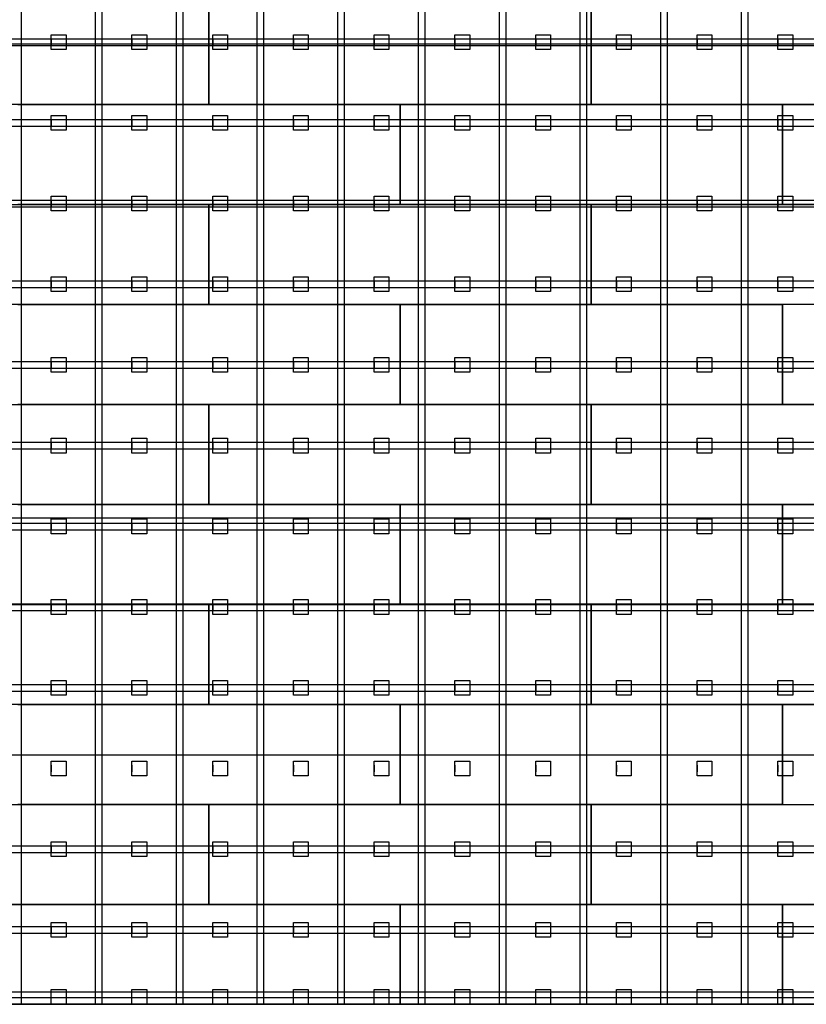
# Model space of a CAD drawing. Header units: millimetres. Extents: x -209 to 59634, y -321 to 28971.
# Tile 5 of 12: x 33323 to 38632, y 3691 to 10340. Entities that reach past the tile are written whole.
import ezdxf

# ---------------------------------------------------------------- set-up
doc = ezdxf.new("R2010")
doc.units = ezdxf.units.MM
for name, color, linetype in [('Schwingboden', 1, 'Continuous'), ('Tanzteppich', 3, 'Continuous'), ('Unterkonstrucktion', 6, 'Continuous'), ('Unterlegblättchen', 7, 'Continuous')]:
    doc.layers.add(name, color=color, linetype=linetype)

msp = doc.modelspace()

# ---------------------------------------------------------------- linework, layer by layer
at = {"layer": 'Schwingboden'}
for p, q in [((34600.1, 10441.4), (34600.1, 9766.4)), ((34600.1, 9766.4), (34600.1, 10441.4)), ((37180.1, 10441.4), (37180.1, 9766.4)), ((37180.1, 9766.4), (37180.1, 10441.4)), ((34600.1, 9766.4), (32020.1, 9766.4)), ((33310.1, 9766.4), (35890.1, 9766.4)), ((37180.1, 9766.4), (34600.1, 9766.4)), ((35890.1, 9766.4), (35890.1, 9091.4)), ((35890.1, 9766.4), (38470.1, 9766.4)), ((35890.1, 9091.4), (35890.1, 9766.4)), ((39760.1, 9766.4), (37180.1, 9766.4)), ((38470.1, 9766.4), (38470.1, 9091.4)), ((38470.1, 9766.4), (41050.1, 9766.4)), ((38470.1, 9091.4), (38470.1, 9766.4)), ((32020.1, 9091.4), (34600.1, 9091.4)), ((35890.1, 9091.4), (33310.1, 9091.4)), ((34600.1, 9091.4), (34600.1, 8416.4)), ((34600.1, 9091.4), (37180.1, 9091.4)), ((34600.1, 8416.4), (34600.1, 9091.4)), ((38470.1, 9091.4), (35890.1, 9091.4)), ((37180.1, 9091.4), (37180.1, 8416.4)), ((37180.1, 9091.4), (39760.1, 9091.4)), ((37180.1, 8416.4), (37180.1, 9091.4)), ((41050.1, 9091.4), (38470.1, 9091.4)), ((34600.1, 8416.4), (32020.1, 8416.4)), ((33310.1, 8416.4), (35890.1, 8416.4)), ((37180.1, 8416.4), (34600.1, 8416.4)), ((35890.1, 8416.4), (35890.1, 7741.4)), ((35890.1, 8416.4), (38470.1, 8416.4)), ((35890.1, 7741.4), (35890.1, 8416.4)), ((39760.1, 8416.4), (37180.1, 8416.4)), ((38470.1, 8416.4), (38470.1, 7741.4)), ((38470.1, 7741.4), (38470.1, 8416.4)), ((32020.1, 7741.4), (34600.1, 7741.4)), ((35890.1, 7741.4), (33310.1, 7741.4)), ((34600.1, 7741.4), (34600.1, 7066.4)), ((34600.1, 7741.4), (37180.1, 7741.4)), ((34600.1, 7066.4), (34600.1, 7741.4)), ((38470.1, 7741.4), (35890.1, 7741.4)), ((37180.1, 7741.4), (37180.1, 7066.4)), ((37180.1, 7741.4), (39760.1, 7741.4)), ((37180.1, 7066.4), (37180.1, 7741.4)), ((41046.5, 7741.4), (38470.1, 7741.4)), ((34600.1, 7066.4), (32020.1, 7066.4)), ((33310.1, 7066.4), (35890.1, 7066.4)), ((37180.1, 7066.4), (34600.1, 7066.4)), ((35890.1, 7066.4), (35890.1, 6391.4)), ((35890.1, 7066.4), (38470.1, 7066.4)), ((35890.1, 6391.4), (35890.1, 7066.4)), ((39760.1, 7066.4), (37180.1, 7066.4)), ((38470.1, 7066.4), (38470.1, 6391.4)), ((38470.1, 7066.4), (41050.1, 7066.4)), ((38470.1, 6391.4), (38470.1, 7066.4)), ((32020.1, 6391.4), (34600.1, 6391.4)), ((35890.1, 6391.4), (33310.1, 6391.4)), ((34600.1, 6391.4), (34600.1, 5716.4)), ((34600.1, 6391.4), (37180.1, 6391.4)), ((34600.1, 5716.4), (34600.1, 6391.4)), ((38470.1, 6391.4), (35890.1, 6391.4)), ((37180.1, 6391.4), (37180.1, 5716.4)), ((37180.1, 6391.4), (39760.1, 6391.4)), ((37180.1, 5716.4), (37180.1, 6391.4)), ((41046.6, 6391.4), (38470.1, 6391.4)), ((34600.1, 5716.4), (32020.1, 5716.4)), ((33310.1, 5716.4), (35890.1, 5716.4)), ((37180.1, 5716.4), (34600.1, 5716.4)), ((35890.1, 5716.4), (35890.1, 5041.4)), ((35890.1, 5716.4), (38470.1, 5716.4)), ((35890.1, 5041.4), (35890.1, 5716.4)), ((39760.1, 5716.4), (37180.1, 5716.4)), ((38470.1, 5716.4), (38470.1, 5041.4)), ((38470.1, 5716.4), (41050.1, 5716.4)), ((38470.1, 5041.4), (38470.1, 5716.4)), ((32020.1, 5041.4), (34600.1, 5041.4)), ((35890.1, 5041.4), (33310.1, 5041.4)), ((34600.1, 5041.4), (34600.1, 4366.4)), ((34600.1, 5041.4), (37180.1, 5041.4)), ((34600.1, 4366.4), (34600.1, 5041.4)), ((38470.1, 5041.4), (35890.1, 5041.4)), ((37180.1, 5041.4), (37180.1, 4366.4)), ((37180.1, 5041.4), (39760.1, 5041.4)), ((37180.1, 4366.4), (37180.1, 5041.4)), ((30730.1, 4366.4), (35890.1, 4366.4)), ((34600.1, 4366.4), (32020.1, 4366.4)), ((33310.1, 4366.4), (38470.1, 4366.4)), ((37180.1, 4366.4), (34600.1, 4366.4)), ((35890.1, 4366.4), (35890.1, 3691.4)), ((35890.1, 3691.4), (35890.1, 4366.4)), ((39760.1, 4366.4), (37180.1, 4366.4)), ((38470.1, 4366.4), (38470.1, 3691.4)), ((38470.1, 4366.4), (41046.8, 4366.4)), ((38470.1, 3691.4), (38470.1, 4366.4)), ((35890.1, 3691.4), (30730.1, 3691.4)), ((38470.1, 3691.4), (33310.1, 3691.4)), ((41050.1, 3691.4), (38470.1, 3691.4))]:
    msp.add_line(p, q, dxfattribs=at)
at = {"layer": 'Tanzteppich'}
for p, q in [((19120.1, 10176.4), (41050.1, 10176.4)), ((19120.1, 8576.4), (41050.1, 8576.4)), ((19120.1, 6976.4), (41050.1, 6976.4)), ((19120.1, 5376.4), (41050.1, 5376.4)), ((19120.1, 3776.4), (41050.1, 3776.4)), ((41050.1, 3691.4), (19120.1, 3691.4))]:
    msp.add_line(p, q, dxfattribs=at)
at = {"layer": 'Unterkonstrucktion'}
for p, q in [((33335.1, 3691.4), (33335.1, 19861.4)), ((33835.1, 3691.4), (33835.1, 19861.4)), ((33880.1, 3691.4), (33880.1, 19861.4)), ((34380.1, 3691.4), (34380.1, 19861.4)), ((34425.1, 3691.4), (34425.1, 19861.4)), ((34925.1, 3691.4), (34925.1, 19861.4)), ((34970.1, 3691.4), (34970.1, 19861.4)), ((35470.1, 3691.4), (35470.1, 19861.4)), ((35515.1, 3691.4), (35515.1, 19861.4)), ((36015.1, 3691.4), (36015.1, 19861.4)), ((36060.1, 3691.4), (36060.1, 19861.4)), ((36560.1, 3691.4), (36560.1, 19861.4)), ((36605.1, 3691.4), (36605.1, 19861.4)), ((37105.1, 3691.4), (37105.1, 19861.4)), ((37150.1, 3691.4), (37150.1, 19861.4)), ((37650.1, 3691.4), (37650.1, 19861.4)), ((37695.1, 3691.4), (37695.1, 19861.4)), ((38195.1, 3691.4), (38195.1, 19861.4)), ((38240.1, 3691.4), (38240.1, 19861.4)), ((19120.1, 10211.4), (41046.2, 10211.4)), ((19120.1, 10166.4), (41046.2, 10166.4)), ((19120.1, 9666.4), (41050.1, 9666.4)), ((19120.1, 9621.4), (41050.1, 9621.4)), ((19120.1, 9121.4), (41050.1, 9121.4)), ((19120.1, 9076.4), (41046.3, 9076.4)), ((19120.1, 8576.4), (41046.4, 8576.4)), ((19120.1, 8531.4), (41046.4, 8531.4)), ((19120.1, 8031.4), (41050.1, 8031.4)), ((19120.1, 7986.4), (41050.1, 7986.4)), ((19120.1, 7486.4), (41046.5, 7486.4)), ((19120.1, 7441.4), (41046.5, 7441.4)), ((19120.1, 6941.4), (41046.5, 6941.4)), ((19120.1, 6896.4), (41046.5, 6896.4)), ((19120.1, 6396.4), (41046.6, 6396.4)), ((19120.1, 6351.4), (41046.6, 6351.4)), ((19120.1, 5851.4), (41046.7, 5851.4)), ((19120.1, 5806.4), (41046.7, 5806.4)), ((19120.1, 4761.4), (41046.8, 4761.4)), ((19120.1, 4716.4), (41046.8, 4716.4)), ((19120.1, 4216.4), (41046.9, 4216.4)), ((19120.1, 4171.4), (41046.9, 4171.4)), ((19120.1, 3736.4), (41046.9, 3736.4)), ((19120.1, 3691.4), (41050.1, 3691.4)), ((19120.1, 3691.4), (41050.1, 3691.4))]:
    msp.add_line(p, q, dxfattribs=at)
at = {"layer": 'Unterlegblättchen'}
for p, q in [((33535.1, 10188.9), (33535.1, 10238.9)), ((33535.1, 10238.9), (33635.1, 10238.9)), ((33535.1, 10138.9), (33535.1, 10238.9)), ((33535.1, 10211.4), (33535.1, 10166.4)), ((33635.1, 10238.9), (33635.1, 10138.9)), ((34080.1, 10188.9), (34080.1, 10238.9)), ((34080.1, 10238.9), (34180.1, 10238.9)), ((34080.1, 10138.9), (34080.1, 10238.9)), ((34080.1, 10211.4), (34080.1, 10166.4)), ((34180.1, 10238.9), (34180.1, 10138.9)), ((34625.1, 10188.9), (34625.1, 10238.9)), ((34625.1, 10238.9), (34725.1, 10238.9)), ((34625.1, 10138.9), (34625.1, 10238.9)), ((34625.1, 10211.4), (34625.1, 10166.4)), ((34725.1, 10238.9), (34725.1, 10138.9)), ((35170.1, 10188.9), (35170.1, 10238.9)), ((35170.1, 10238.9), (35270.1, 10238.9)), ((35170.1, 10138.9), (35170.1, 10238.9)), ((35170.1, 10211.4), (35170.1, 10166.4)), ((35270.1, 10238.9), (35270.1, 10138.9)), ((35715.1, 10188.9), (35715.1, 10238.9)), ((35715.1, 10238.9), (35815.1, 10238.9)), ((35715.1, 10138.9), (35715.1, 10238.9)), ((35715.1, 10211.4), (35715.1, 10166.4)), ((35815.1, 10238.9), (35815.1, 10138.9)), ((36260.1, 10188.9), (36260.1, 10238.9)), ((36260.1, 10238.9), (36360.1, 10238.9)), ((36260.1, 10138.9), (36260.1, 10238.9)), ((36260.1, 10211.4), (36260.1, 10166.4)), ((36360.1, 10238.9), (36360.1, 10138.9)), ((36805.1, 10188.9), (36805.1, 10238.9)), ((36805.1, 10238.9), (36905.1, 10238.9)), ((36805.1, 10138.9), (36805.1, 10238.9)), ((36805.1, 10211.4), (36805.1, 10166.4)), ((36905.1, 10238.9), (36905.1, 10138.9)), ((37350.1, 10188.9), (37350.1, 10238.9)), ((37350.1, 10238.9), (37450.1, 10238.9)), ((37350.1, 10138.9), (37350.1, 10238.9)), ((37350.1, 10211.4), (37350.1, 10166.4)), ((37450.1, 10238.9), (37450.1, 10138.9)), ((37895.1, 10188.9), (37895.1, 10238.9)), ((37895.1, 10238.9), (37995.1, 10238.9)), ((37895.1, 10138.9), (37895.1, 10238.9)), ((37895.1, 10211.4), (37895.1, 10166.4)), ((37995.1, 10238.9), (37995.1, 10138.9)), ((38440.1, 10188.9), (38440.1, 10238.9)), ((38440.1, 10238.9), (38540.1, 10238.9)), ((38440.1, 10138.9), (38440.1, 10238.9)), ((38440.1, 10211.4), (38440.1, 10166.4)), ((38540.1, 10238.9), (38540.1, 10138.9)), ((33635.1, 10138.9), (33535.1, 10138.9)), ((34180.1, 10138.9), (34080.1, 10138.9)), ((34725.1, 10138.9), (34625.1, 10138.9)), ((35270.1, 10138.9), (35170.1, 10138.9)), ((35815.1, 10138.9), (35715.1, 10138.9)), ((36360.1, 10138.9), (36260.1, 10138.9)), ((36905.1, 10138.9), (36805.1, 10138.9)), ((37450.1, 10138.9), (37350.1, 10138.9)), ((37995.1, 10138.9), (37895.1, 10138.9)), ((38540.1, 10138.9), (38440.1, 10138.9)), ((33535.1, 9643.9), (33535.1, 9693.9)), ((33535.1, 9693.9), (33635.1, 9693.9)), ((33535.1, 9593.9), (33535.1, 9693.9)), ((33535.1, 9666.4), (33535.1, 9621.4)), ((33635.1, 9693.9), (33635.1, 9593.9)), ((34080.1, 9643.9), (34080.1, 9693.9)), ((34080.1, 9693.9), (34180.1, 9693.9)), ((34080.1, 9593.9), (34080.1, 9693.9)), ((34080.1, 9666.4), (34080.1, 9621.4)), ((34180.1, 9693.9), (34180.1, 9593.9)), ((34625.1, 9643.9), (34625.1, 9693.9)), ((34625.1, 9693.9), (34725.1, 9693.9)), ((34625.1, 9593.9), (34625.1, 9693.9)), ((34625.1, 9666.4), (34625.1, 9621.4)), ((34725.1, 9693.9), (34725.1, 9593.9)), ((35170.1, 9643.9), (35170.1, 9693.9)), ((35170.1, 9693.9), (35270.1, 9693.9)), ((35170.1, 9593.9), (35170.1, 9693.9)), ((35170.1, 9666.4), (35170.1, 9621.4)), ((35270.1, 9693.9), (35270.1, 9593.9)), ((35715.1, 9643.9), (35715.1, 9693.9)), ((35715.1, 9693.9), (35815.1, 9693.9)), ((35715.1, 9593.9), (35715.1, 9693.9)), ((35715.1, 9666.4), (35715.1, 9621.4)), ((35815.1, 9693.9), (35815.1, 9593.9)), ((36260.1, 9643.9), (36260.1, 9693.9)), ((36260.1, 9693.9), (36360.1, 9693.9)), ((36260.1, 9593.9), (36260.1, 9693.9)), ((36260.1, 9666.4), (36260.1, 9621.4)), ((36360.1, 9693.9), (36360.1, 9593.9)), ((36805.1, 9643.9), (36805.1, 9693.9)), ((36805.1, 9693.9), (36905.1, 9693.9)), ((36805.1, 9593.9), (36805.1, 9693.9)), ((36805.1, 9666.4), (36805.1, 9621.4)), ((36905.1, 9693.9), (36905.1, 9593.9)), ((37350.1, 9643.9), (37350.1, 9693.9)), ((37350.1, 9693.9), (37450.1, 9693.9)), ((37350.1, 9593.9), (37350.1, 9693.9)), ((37350.1, 9666.4), (37350.1, 9621.4)), ((37450.1, 9693.9), (37450.1, 9593.9)), ((37895.1, 9643.9), (37895.1, 9693.9)), ((37895.1, 9693.9), (37995.1, 9693.9)), ((37895.1, 9593.9), (37895.1, 9693.9)), ((37895.1, 9666.4), (37895.1, 9621.4)), ((37995.1, 9693.9), (37995.1, 9593.9)), ((38440.1, 9643.9), (38440.1, 9693.9)), ((38440.1, 9693.9), (38540.1, 9693.9)), ((38440.1, 9593.9), (38440.1, 9693.9)), ((38440.1, 9666.4), (38440.1, 9621.4)), ((38540.1, 9693.9), (38540.1, 9593.9)), ((33635.1, 9593.9), (33535.1, 9593.9)), ((34180.1, 9593.9), (34080.1, 9593.9)), ((34725.1, 9593.9), (34625.1, 9593.9)), ((35270.1, 9593.9), (35170.1, 9593.9)), ((35815.1, 9593.9), (35715.1, 9593.9)), ((36360.1, 9593.9), (36260.1, 9593.9)), ((36905.1, 9593.9), (36805.1, 9593.9)), ((37450.1, 9593.9), (37350.1, 9593.9)), ((37995.1, 9593.9), (37895.1, 9593.9)), ((38540.1, 9593.9), (38440.1, 9593.9)), ((33535.1, 9098.9), (33535.1, 9148.9)), ((33535.1, 9148.9), (33635.1, 9148.9)), ((33535.1, 9048.9), (33535.1, 9148.9)), ((33535.1, 9121.4), (33535.1, 9076.4)), ((33635.1, 9148.9), (33635.1, 9048.9)), ((34080.1, 9098.9), (34080.1, 9148.9)), ((34080.1, 9148.9), (34180.1, 9148.9)), ((34080.1, 9048.9), (34080.1, 9148.9)), ((34080.1, 9121.4), (34080.1, 9076.4)), ((34180.1, 9148.9), (34180.1, 9048.9)), ((34625.1, 9098.9), (34625.1, 9148.9)), ((34625.1, 9148.9), (34725.1, 9148.9)), ((34625.1, 9048.9), (34625.1, 9148.9)), ((34625.1, 9121.4), (34625.1, 9076.4)), ((34725.1, 9148.9), (34725.1, 9048.9)), ((35170.1, 9098.9), (35170.1, 9148.9)), ((35170.1, 9148.9), (35270.1, 9148.9)), ((35170.1, 9048.9), (35170.1, 9148.9)), ((35170.1, 9121.4), (35170.1, 9076.4)), ((35270.1, 9148.9), (35270.1, 9048.9)), ((35715.1, 9098.9), (35715.1, 9148.9)), ((35715.1, 9148.9), (35815.1, 9148.9)), ((35715.1, 9048.9), (35715.1, 9148.9)), ((35715.1, 9121.4), (35715.1, 9076.4)), ((35815.1, 9148.9), (35815.1, 9048.9)), ((36260.1, 9098.9), (36260.1, 9148.9)), ((36260.1, 9148.9), (36360.1, 9148.9)), ((36260.1, 9048.9), (36260.1, 9148.9)), ((36260.1, 9121.4), (36260.1, 9076.4)), ((36360.1, 9148.9), (36360.1, 9048.9)), ((36805.1, 9098.9), (36805.1, 9148.9)), ((36805.1, 9148.9), (36905.1, 9148.9)), ((36805.1, 9048.9), (36805.1, 9148.9)), ((36805.1, 9121.4), (36805.1, 9076.4)), ((36905.1, 9148.9), (36905.1, 9048.9)), ((37350.1, 9098.9), (37350.1, 9148.9)), ((37350.1, 9148.9), (37450.1, 9148.9)), ((37350.1, 9048.9), (37350.1, 9148.9)), ((37350.1, 9121.4), (37350.1, 9076.4)), ((37450.1, 9148.9), (37450.1, 9048.9)), ((37895.1, 9098.9), (37895.1, 9148.9)), ((37895.1, 9148.9), (37995.1, 9148.9)), ((37895.1, 9048.9), (37895.1, 9148.9)), ((37895.1, 9121.4), (37895.1, 9076.4)), ((37995.1, 9148.9), (37995.1, 9048.9)), ((38440.1, 9098.9), (38440.1, 9148.9)), ((38440.1, 9148.9), (38540.1, 9148.9)), ((38440.1, 9048.9), (38440.1, 9148.9)), ((38440.1, 9121.4), (38440.1, 9076.4)), ((38540.1, 9148.9), (38540.1, 9048.9)), ((33635.1, 9048.9), (33535.1, 9048.9)), ((34180.1, 9048.9), (34080.1, 9048.9)), ((34725.1, 9048.9), (34625.1, 9048.9)), ((35270.1, 9048.9), (35170.1, 9048.9)), ((35815.1, 9048.9), (35715.1, 9048.9)), ((36360.1, 9048.9), (36260.1, 9048.9)), ((36905.1, 9048.9), (36805.1, 9048.9)), ((37450.1, 9048.9), (37350.1, 9048.9)), ((37995.1, 9048.9), (37895.1, 9048.9)), ((38540.1, 9048.9), (38440.1, 9048.9)), ((33535.1, 8553.9), (33535.1, 8603.9)), ((33535.1, 8603.9), (33635.1, 8603.9)), ((33535.1, 8503.9), (33535.1, 8603.9)), ((33635.1, 8603.9), (33635.1, 8503.9)), ((34080.1, 8553.9), (34080.1, 8603.9)), ((34080.1, 8603.9), (34180.1, 8603.9)), ((34080.1, 8503.9), (34080.1, 8603.9)), ((34180.1, 8603.9), (34180.1, 8503.9)), ((34625.1, 8553.9), (34625.1, 8603.9)), ((34625.1, 8603.9), (34725.1, 8603.9)), ((34625.1, 8503.9), (34625.1, 8603.9)), ((34725.1, 8603.9), (34725.1, 8503.9)), ((35170.1, 8553.9), (35170.1, 8603.9)), ((35170.1, 8603.9), (35270.1, 8603.9)), ((35170.1, 8503.9), (35170.1, 8603.9)), ((35270.1, 8603.9), (35270.1, 8503.9)), ((35715.1, 8553.9), (35715.1, 8603.9)), ((35715.1, 8603.9), (35815.1, 8603.9)), ((35715.1, 8503.9), (35715.1, 8603.9)), ((35815.1, 8603.9), (35815.1, 8503.9)), ((36260.1, 8553.9), (36260.1, 8603.9)), ((36260.1, 8603.9), (36360.1, 8603.9)), ((36260.1, 8503.9), (36260.1, 8603.9)), ((36360.1, 8603.9), (36360.1, 8503.9)), ((36805.1, 8553.9), (36805.1, 8603.9)), ((36805.1, 8603.9), (36905.1, 8603.9)), ((36805.1, 8503.9), (36805.1, 8603.9)), ((36905.1, 8603.9), (36905.1, 8503.9)), ((37350.1, 8553.9), (37350.1, 8603.9)), ((37350.1, 8603.9), (37450.1, 8603.9)), ((37350.1, 8503.9), (37350.1, 8603.9)), ((37450.1, 8603.9), (37450.1, 8503.9)), ((37895.1, 8553.9), (37895.1, 8603.9)), ((37895.1, 8603.9), (37995.1, 8603.9)), ((37895.1, 8503.9), (37895.1, 8603.9)), ((37995.1, 8603.9), (37995.1, 8503.9)), ((38440.1, 8553.9), (38440.1, 8603.9)), ((38440.1, 8603.9), (38540.1, 8603.9)), ((38440.1, 8503.9), (38440.1, 8603.9)), ((38540.1, 8603.9), (38540.1, 8503.9)), ((33535.1, 8576.4), (33535.1, 8531.4)), ((34080.1, 8576.4), (34080.1, 8531.4)), ((34625.1, 8576.4), (34625.1, 8531.4)), ((35170.1, 8576.4), (35170.1, 8531.4)), ((35715.1, 8576.4), (35715.1, 8531.4)), ((36260.1, 8576.4), (36260.1, 8531.4)), ((36805.1, 8576.4), (36805.1, 8531.4)), ((37350.1, 8576.4), (37350.1, 8531.4)), ((37895.1, 8576.4), (37895.1, 8531.4)), ((38440.1, 8576.4), (38440.1, 8531.4)), ((33635.1, 8503.9), (33535.1, 8503.9)), ((34180.1, 8503.9), (34080.1, 8503.9)), ((34725.1, 8503.9), (34625.1, 8503.9)), ((35270.1, 8503.9), (35170.1, 8503.9)), ((35815.1, 8503.9), (35715.1, 8503.9)), ((36360.1, 8503.9), (36260.1, 8503.9)), ((36905.1, 8503.9), (36805.1, 8503.9)), ((37450.1, 8503.9), (37350.1, 8503.9)), ((37995.1, 8503.9), (37895.1, 8503.9)), ((38540.1, 8503.9), (38440.1, 8503.9)), ((33535.1, 8008.9), (33535.1, 8058.9)), ((33535.1, 8058.9), (33635.1, 8058.9)), ((33535.1, 7958.9), (33535.1, 8058.9)), ((33635.1, 8058.9), (33635.1, 7958.9)), ((34080.1, 8008.9), (34080.1, 8058.9)), ((34080.1, 8058.9), (34180.1, 8058.9)), ((34080.1, 7958.9), (34080.1, 8058.9)), ((34180.1, 8058.9), (34180.1, 7958.9)), ((34625.1, 8008.9), (34625.1, 8058.9)), ((34625.1, 8058.9), (34725.1, 8058.9)), ((34625.1, 7958.9), (34625.1, 8058.9)), ((34725.1, 8058.9), (34725.1, 7958.9)), ((35170.1, 8008.9), (35170.1, 8058.9)), ((35170.1, 8058.9), (35270.1, 8058.9)), ((35170.1, 7958.9), (35170.1, 8058.9)), ((35270.1, 8058.9), (35270.1, 7958.9)), ((35715.1, 8008.9), (35715.1, 8058.9)), ((35715.1, 8058.9), (35815.1, 8058.9)), ((35715.1, 7958.9), (35715.1, 8058.9)), ((35815.1, 8058.9), (35815.1, 7958.9)), ((36260.1, 8008.9), (36260.1, 8058.9)), ((36260.1, 8058.9), (36360.1, 8058.9)), ((36260.1, 7958.9), (36260.1, 8058.9)), ((36360.1, 8058.9), (36360.1, 7958.9)), ((36805.1, 8008.9), (36805.1, 8058.9)), ((36805.1, 8058.9), (36905.1, 8058.9)), ((36805.1, 7958.9), (36805.1, 8058.9)), ((36905.1, 8058.9), (36905.1, 7958.9)), ((37350.1, 8008.9), (37350.1, 8058.9)), ((37350.1, 8058.9), (37450.1, 8058.9)), ((37350.1, 7958.9), (37350.1, 8058.9)), ((37450.1, 8058.9), (37450.1, 7958.9)), ((37895.1, 8008.9), (37895.1, 8058.9)), ((37895.1, 8058.9), (37995.1, 8058.9)), ((37895.1, 7958.9), (37895.1, 8058.9)), ((37995.1, 8058.9), (37995.1, 7958.9)), ((38440.1, 8008.9), (38440.1, 8058.9)), ((38440.1, 8058.9), (38540.1, 8058.9)), ((38440.1, 7958.9), (38440.1, 8058.9)), ((38540.1, 8058.9), (38540.1, 7958.9)), ((33535.1, 8031.4), (33535.1, 7986.4)), ((34080.1, 8031.4), (34080.1, 7986.4)), ((34625.1, 8031.4), (34625.1, 7986.4)), ((35170.1, 8031.4), (35170.1, 7986.4)), ((35715.1, 8031.4), (35715.1, 7986.4)), ((36260.1, 8031.4), (36260.1, 7986.4)), ((36805.1, 8031.4), (36805.1, 7986.4)), ((37350.1, 8031.4), (37350.1, 7986.4)), ((37895.1, 8031.4), (37895.1, 7986.4)), ((38440.1, 8031.4), (38440.1, 7986.4)), ((33635.1, 7958.9), (33535.1, 7958.9)), ((34180.1, 7958.9), (34080.1, 7958.9)), ((34725.1, 7958.9), (34625.1, 7958.9)), ((35270.1, 7958.9), (35170.1, 7958.9)), ((35815.1, 7958.9), (35715.1, 7958.9)), ((36360.1, 7958.9), (36260.1, 7958.9)), ((36905.1, 7958.9), (36805.1, 7958.9)), ((37450.1, 7958.9), (37350.1, 7958.9)), ((37995.1, 7958.9), (37895.1, 7958.9)), ((38540.1, 7958.9), (38440.1, 7958.9)), ((33535.1, 7463.9), (33535.1, 7513.9)), ((33535.1, 7513.9), (33635.1, 7513.9)), ((33535.1, 7413.9), (33535.1, 7513.9)), ((33635.1, 7513.9), (33635.1, 7413.9)), ((34080.1, 7463.9), (34080.1, 7513.9)), ((34080.1, 7513.9), (34180.1, 7513.9)), ((34080.1, 7413.9), (34080.1, 7513.9)), ((34180.1, 7513.9), (34180.1, 7413.9)), ((34625.1, 7463.9), (34625.1, 7513.9)), ((34625.1, 7513.9), (34725.1, 7513.9)), ((34625.1, 7413.9), (34625.1, 7513.9)), ((34725.1, 7513.9), (34725.1, 7413.9)), ((35170.1, 7463.9), (35170.1, 7513.9)), ((35170.1, 7513.9), (35270.1, 7513.9)), ((35170.1, 7413.9), (35170.1, 7513.9)), ((35270.1, 7513.9), (35270.1, 7413.9)), ((35715.1, 7463.9), (35715.1, 7513.9)), ((35715.1, 7513.9), (35815.1, 7513.9)), ((35715.1, 7413.9), (35715.1, 7513.9)), ((35815.1, 7513.9), (35815.1, 7413.9)), ((36260.1, 7463.9), (36260.1, 7513.9)), ((36260.1, 7513.9), (36360.1, 7513.9)), ((36260.1, 7413.9), (36260.1, 7513.9)), ((36360.1, 7513.9), (36360.1, 7413.9)), ((36805.1, 7463.9), (36805.1, 7513.9)), ((36805.1, 7513.9), (36905.1, 7513.9)), ((36805.1, 7413.9), (36805.1, 7513.9)), ((36905.1, 7513.9), (36905.1, 7413.9)), ((37350.1, 7463.9), (37350.1, 7513.9)), ((37350.1, 7513.9), (37450.1, 7513.9)), ((37350.1, 7413.9), (37350.1, 7513.9)), ((37450.1, 7513.9), (37450.1, 7413.9)), ((37895.1, 7463.9), (37895.1, 7513.9)), ((37895.1, 7513.9), (37995.1, 7513.9)), ((37895.1, 7413.9), (37895.1, 7513.9)), ((37995.1, 7513.9), (37995.1, 7413.9)), ((38440.1, 7463.9), (38440.1, 7513.9)), ((38440.1, 7513.9), (38540.1, 7513.9)), ((38440.1, 7413.9), (38440.1, 7513.9)), ((38540.1, 7513.9), (38540.1, 7413.9)), ((33535.1, 7486.4), (33535.1, 7441.4)), ((34080.1, 7486.4), (34080.1, 7441.4)), ((34625.1, 7486.4), (34625.1, 7441.4)), ((35170.1, 7486.4), (35170.1, 7441.4)), ((35715.1, 7486.4), (35715.1, 7441.4)), ((36260.1, 7486.4), (36260.1, 7441.4)), ((36805.1, 7486.4), (36805.1, 7441.4)), ((37350.1, 7486.4), (37350.1, 7441.4)), ((37895.1, 7486.4), (37895.1, 7441.4)), ((38440.1, 7486.4), (38440.1, 7441.4)), ((33635.1, 7413.9), (33535.1, 7413.9)), ((34180.1, 7413.9), (34080.1, 7413.9)), ((34725.1, 7413.9), (34625.1, 7413.9)), ((35270.1, 7413.9), (35170.1, 7413.9)), ((35815.1, 7413.9), (35715.1, 7413.9)), ((36360.1, 7413.9), (36260.1, 7413.9)), ((36905.1, 7413.9), (36805.1, 7413.9)), ((37450.1, 7413.9), (37350.1, 7413.9)), ((37995.1, 7413.9), (37895.1, 7413.9)), ((38540.1, 7413.9), (38440.1, 7413.9)), ((33535.1, 6918.9), (33535.1, 6968.9)), ((33535.1, 6968.9), (33635.1, 6968.9)), ((33535.1, 6868.9), (33535.1, 6968.9)), ((33535.1, 6941.4), (33535.1, 6896.4)), ((33635.1, 6968.9), (33635.1, 6868.9)), ((34080.1, 6918.9), (34080.1, 6968.9)), ((34080.1, 6968.9), (34180.1, 6968.9)), ((34080.1, 6868.9), (34080.1, 6968.9)), ((34080.1, 6941.4), (34080.1, 6896.4)), ((34180.1, 6968.9), (34180.1, 6868.9)), ((34625.1, 6918.9), (34625.1, 6968.9)), ((34625.1, 6968.9), (34725.1, 6968.9)), ((34625.1, 6868.9), (34625.1, 6968.9)), ((34625.1, 6941.4), (34625.1, 6896.4)), ((34725.1, 6968.9), (34725.1, 6868.9)), ((35170.1, 6918.9), (35170.1, 6968.9)), ((35170.1, 6968.9), (35270.1, 6968.9)), ((35170.1, 6868.9), (35170.1, 6968.9)), ((35170.1, 6941.4), (35170.1, 6896.4)), ((35270.1, 6968.9), (35270.1, 6868.9)), ((35715.1, 6918.9), (35715.1, 6968.9)), ((35715.1, 6968.9), (35815.1, 6968.9)), ((35715.1, 6868.9), (35715.1, 6968.9)), ((35715.1, 6941.4), (35715.1, 6896.4)), ((35815.1, 6968.9), (35815.1, 6868.9)), ((36260.1, 6918.9), (36260.1, 6968.9)), ((36260.1, 6968.9), (36360.1, 6968.9)), ((36260.1, 6868.9), (36260.1, 6968.9)), ((36260.1, 6941.4), (36260.1, 6896.4)), ((36360.1, 6968.9), (36360.1, 6868.9)), ((36805.1, 6918.9), (36805.1, 6968.9)), ((36805.1, 6968.9), (36905.1, 6968.9)), ((36805.1, 6868.9), (36805.1, 6968.9)), ((36805.1, 6941.4), (36805.1, 6896.4)), ((36905.1, 6968.9), (36905.1, 6868.9)), ((37350.1, 6918.9), (37350.1, 6968.9)), ((37350.1, 6968.9), (37450.1, 6968.9)), ((37350.1, 6868.9), (37350.1, 6968.9)), ((37350.1, 6941.4), (37350.1, 6896.4)), ((37450.1, 6968.9), (37450.1, 6868.9)), ((37895.1, 6918.9), (37895.1, 6968.9)), ((37895.1, 6968.9), (37995.1, 6968.9)), ((37895.1, 6868.9), (37895.1, 6968.9)), ((37895.1, 6941.4), (37895.1, 6896.4)), ((37995.1, 6968.9), (37995.1, 6868.9)), ((38440.1, 6918.9), (38440.1, 6968.9)), ((38440.1, 6968.9), (38540.1, 6968.9)), ((38440.1, 6868.9), (38440.1, 6968.9)), ((38440.1, 6941.4), (38440.1, 6896.4)), ((38540.1, 6968.9), (38540.1, 6868.9)), ((33635.1, 6868.9), (33535.1, 6868.9)), ((34180.1, 6868.9), (34080.1, 6868.9)), ((34725.1, 6868.9), (34625.1, 6868.9)), ((35270.1, 6868.9), (35170.1, 6868.9)), ((35815.1, 6868.9), (35715.1, 6868.9)), ((36360.1, 6868.9), (36260.1, 6868.9)), ((36905.1, 6868.9), (36805.1, 6868.9)), ((37450.1, 6868.9), (37350.1, 6868.9)), ((37995.1, 6868.9), (37895.1, 6868.9)), ((38540.1, 6868.9), (38440.1, 6868.9)), ((33535.1, 6373.9), (33535.1, 6423.9)), ((33535.1, 6423.9), (33635.1, 6423.9)), ((33535.1, 6323.9), (33535.1, 6423.9)), ((33535.1, 6396.4), (33535.1, 6351.4)), ((33635.1, 6423.9), (33635.1, 6323.9)), ((34080.1, 6373.9), (34080.1, 6423.9)), ((34080.1, 6423.9), (34180.1, 6423.9)), ((34080.1, 6323.9), (34080.1, 6423.9)), ((34080.1, 6396.4), (34080.1, 6351.4)), ((34180.1, 6423.9), (34180.1, 6323.9)), ((34625.1, 6373.9), (34625.1, 6423.9)), ((34625.1, 6423.9), (34725.1, 6423.9)), ((34625.1, 6323.9), (34625.1, 6423.9)), ((34625.1, 6396.4), (34625.1, 6351.4)), ((34725.1, 6423.9), (34725.1, 6323.9)), ((35170.1, 6373.9), (35170.1, 6423.9)), ((35170.1, 6423.9), (35270.1, 6423.9)), ((35170.1, 6323.9), (35170.1, 6423.9)), ((35170.1, 6396.4), (35170.1, 6351.4)), ((35270.1, 6423.9), (35270.1, 6323.9)), ((35715.1, 6373.9), (35715.1, 6423.9)), ((35715.1, 6423.9), (35815.1, 6423.9)), ((35715.1, 6323.9), (35715.1, 6423.9)), ((35715.1, 6396.4), (35715.1, 6351.4)), ((35815.1, 6423.9), (35815.1, 6323.9)), ((36260.1, 6373.9), (36260.1, 6423.9)), ((36260.1, 6423.9), (36360.1, 6423.9)), ((36260.1, 6323.9), (36260.1, 6423.9)), ((36260.1, 6396.4), (36260.1, 6351.4)), ((36360.1, 6423.9), (36360.1, 6323.9)), ((36805.1, 6373.9), (36805.1, 6423.9)), ((36805.1, 6423.9), (36905.1, 6423.9)), ((36805.1, 6323.9), (36805.1, 6423.9)), ((36805.1, 6396.4), (36805.1, 6351.4)), ((36905.1, 6423.9), (36905.1, 6323.9)), ((37350.1, 6373.9), (37350.1, 6423.9)), ((37350.1, 6423.9), (37450.1, 6423.9)), ((37350.1, 6323.9), (37350.1, 6423.9)), ((37350.1, 6396.4), (37350.1, 6351.4)), ((37450.1, 6423.9), (37450.1, 6323.9)), ((37895.1, 6373.9), (37895.1, 6423.9)), ((37895.1, 6423.9), (37995.1, 6423.9)), ((37895.1, 6323.9), (37895.1, 6423.9)), ((37895.1, 6396.4), (37895.1, 6351.4)), ((37995.1, 6423.9), (37995.1, 6323.9)), ((38440.1, 6373.9), (38440.1, 6423.9)), ((38440.1, 6423.9), (38540.1, 6423.9)), ((38440.1, 6323.9), (38440.1, 6423.9)), ((38440.1, 6396.4), (38440.1, 6351.4)), ((38540.1, 6423.9), (38540.1, 6323.9)), ((33635.1, 6323.9), (33535.1, 6323.9)), ((34180.1, 6323.9), (34080.1, 6323.9)), ((34725.1, 6323.9), (34625.1, 6323.9)), ((35270.1, 6323.9), (35170.1, 6323.9)), ((35815.1, 6323.9), (35715.1, 6323.9)), ((36360.1, 6323.9), (36260.1, 6323.9)), ((36905.1, 6323.9), (36805.1, 6323.9)), ((37450.1, 6323.9), (37350.1, 6323.9)), ((37995.1, 6323.9), (37895.1, 6323.9)), ((38540.1, 6323.9), (38440.1, 6323.9)), ((33535.1, 5828.9), (33535.1, 5878.9)), ((33535.1, 5878.9), (33635.1, 5878.9)), ((33535.1, 5778.9), (33535.1, 5878.9)), ((33535.1, 5851.4), (33535.1, 5806.4)), ((33635.1, 5878.9), (33635.1, 5778.9)), ((34080.1, 5828.9), (34080.1, 5878.9)), ((34080.1, 5878.9), (34180.1, 5878.9)), ((34080.1, 5778.9), (34080.1, 5878.9)), ((34080.1, 5851.4), (34080.1, 5806.4)), ((34180.1, 5878.9), (34180.1, 5778.9)), ((34625.1, 5828.9), (34625.1, 5878.9)), ((34625.1, 5878.9), (34725.1, 5878.9)), ((34625.1, 5778.9), (34625.1, 5878.9)), ((34625.1, 5851.4), (34625.1, 5806.4)), ((34725.1, 5878.9), (34725.1, 5778.9)), ((35170.1, 5828.9), (35170.1, 5878.9)), ((35170.1, 5878.9), (35270.1, 5878.9)), ((35170.1, 5778.9), (35170.1, 5878.9)), ((35170.1, 5851.4), (35170.1, 5806.4)), ((35270.1, 5878.9), (35270.1, 5778.9)), ((35715.1, 5828.9), (35715.1, 5878.9)), ((35715.1, 5878.9), (35815.1, 5878.9)), ((35715.1, 5778.9), (35715.1, 5878.9)), ((35715.1, 5851.4), (35715.1, 5806.4)), ((35815.1, 5878.9), (35815.1, 5778.9)), ((36260.1, 5828.9), (36260.1, 5878.9)), ((36260.1, 5878.9), (36360.1, 5878.9)), ((36260.1, 5778.9), (36260.1, 5878.9)), ((36260.1, 5851.4), (36260.1, 5806.4)), ((36360.1, 5878.9), (36360.1, 5778.9)), ((36805.1, 5828.9), (36805.1, 5878.9)), ((36805.1, 5878.9), (36905.1, 5878.9)), ((36805.1, 5778.9), (36805.1, 5878.9)), ((36805.1, 5851.4), (36805.1, 5806.4)), ((36905.1, 5878.9), (36905.1, 5778.9)), ((37350.1, 5828.9), (37350.1, 5878.9)), ((37350.1, 5878.9), (37450.1, 5878.9)), ((37350.1, 5778.9), (37350.1, 5878.9)), ((37350.1, 5851.4), (37350.1, 5806.4)), ((37450.1, 5878.9), (37450.1, 5778.9)), ((37895.1, 5828.9), (37895.1, 5878.9)), ((37895.1, 5878.9), (37995.1, 5878.9)), ((37895.1, 5778.9), (37895.1, 5878.9)), ((37895.1, 5851.4), (37895.1, 5806.4)), ((37995.1, 5878.9), (37995.1, 5778.9)), ((38440.1, 5828.9), (38440.1, 5878.9)), ((38440.1, 5878.9), (38540.1, 5878.9)), ((38440.1, 5778.9), (38440.1, 5878.9)), ((38440.1, 5851.4), (38440.1, 5806.4)), ((38540.1, 5878.9), (38540.1, 5778.9)), ((33635.1, 5778.9), (33535.1, 5778.9)), ((34180.1, 5778.9), (34080.1, 5778.9)), ((34725.1, 5778.9), (34625.1, 5778.9)), ((35270.1, 5778.9), (35170.1, 5778.9)), ((35815.1, 5778.9), (35715.1, 5778.9)), ((36360.1, 5778.9), (36260.1, 5778.9)), ((36905.1, 5778.9), (36805.1, 5778.9)), ((37450.1, 5778.9), (37350.1, 5778.9)), ((37995.1, 5778.9), (37895.1, 5778.9)), ((38540.1, 5778.9), (38440.1, 5778.9)), ((33535.1, 5283.9), (33535.1, 5333.9)), ((33535.1, 5333.9), (33635.1, 5333.9)), ((33535.1, 5233.9), (33535.1, 5333.9)), ((33635.1, 5333.9), (33635.1, 5233.9)), ((34080.1, 5283.9), (34080.1, 5333.9)), ((34080.1, 5333.9), (34180.1, 5333.9)), ((34080.1, 5233.9), (34080.1, 5333.9)), ((34180.1, 5333.9), (34180.1, 5233.9)), ((34625.1, 5283.9), (34625.1, 5333.9)), ((34625.1, 5333.9), (34725.1, 5333.9)), ((34625.1, 5233.9), (34625.1, 5333.9)), ((34725.1, 5333.9), (34725.1, 5233.9)), ((35170.1, 5283.9), (35170.1, 5333.9)), ((35170.1, 5333.9), (35270.1, 5333.9)), ((35170.1, 5233.9), (35170.1, 5333.9)), ((35270.1, 5333.9), (35270.1, 5233.9)), ((35715.1, 5283.9), (35715.1, 5333.9)), ((35715.1, 5333.9), (35815.1, 5333.9)), ((35715.1, 5233.9), (35715.1, 5333.9)), ((35815.1, 5333.9), (35815.1, 5233.9)), ((36260.1, 5283.9), (36260.1, 5333.9)), ((36260.1, 5333.9), (36360.1, 5333.9)), ((36260.1, 5233.9), (36260.1, 5333.9)), ((36360.1, 5333.9), (36360.1, 5233.9)), ((36805.1, 5283.9), (36805.1, 5333.9)), ((36805.1, 5333.9), (36905.1, 5333.9)), ((36805.1, 5233.9), (36805.1, 5333.9)), ((36905.1, 5333.9), (36905.1, 5233.9)), ((37350.1, 5283.9), (37350.1, 5333.9)), ((37350.1, 5333.9), (37450.1, 5333.9)), ((37350.1, 5233.9), (37350.1, 5333.9)), ((37450.1, 5333.9), (37450.1, 5233.9)), ((37895.1, 5283.9), (37895.1, 5333.9)), ((37895.1, 5333.9), (37995.1, 5333.9)), ((37895.1, 5233.9), (37895.1, 5333.9)), ((37995.1, 5333.9), (37995.1, 5233.9)), ((38440.1, 5283.9), (38440.1, 5333.9)), ((38440.1, 5333.9), (38540.1, 5333.9)), ((38440.1, 5233.9), (38440.1, 5333.9)), ((38540.1, 5333.9), (38540.1, 5233.9)), ((33535.1, 5306.4), (33535.1, 5261.4)), ((34080.1, 5306.4), (34080.1, 5261.4)), ((34625.1, 5306.4), (34625.1, 5261.4)), ((35170.1, 5306.4), (35170.1, 5261.4)), ((35715.1, 5306.4), (35715.1, 5261.4)), ((36260.1, 5306.4), (36260.1, 5261.4)), ((36805.1, 5306.4), (36805.1, 5261.4)), ((37350.1, 5306.4), (37350.1, 5261.4)), ((37895.1, 5306.4), (37895.1, 5261.4)), ((38440.1, 5306.4), (38440.1, 5261.4)), ((33635.1, 5233.9), (33535.1, 5233.9)), ((34180.1, 5233.9), (34080.1, 5233.9)), ((34725.1, 5233.9), (34625.1, 5233.9)), ((35270.1, 5233.9), (35170.1, 5233.9)), ((35815.1, 5233.9), (35715.1, 5233.9)), ((36360.1, 5233.9), (36260.1, 5233.9)), ((36905.1, 5233.9), (36805.1, 5233.9)), ((37450.1, 5233.9), (37350.1, 5233.9)), ((37995.1, 5233.9), (37895.1, 5233.9)), ((38540.1, 5233.9), (38440.1, 5233.9)), ((33535.1, 4738.9), (33535.1, 4788.9)), ((33535.1, 4788.9), (33635.1, 4788.9)), ((33535.1, 4688.9), (33535.1, 4788.9)), ((33635.1, 4788.9), (33635.1, 4688.9)), ((34080.1, 4738.9), (34080.1, 4788.9)), ((34080.1, 4788.9), (34180.1, 4788.9)), ((34080.1, 4688.9), (34080.1, 4788.9)), ((34180.1, 4788.9), (34180.1, 4688.9)), ((34625.1, 4738.9), (34625.1, 4788.9)), ((34625.1, 4788.9), (34725.1, 4788.9)), ((34625.1, 4688.9), (34625.1, 4788.9)), ((34725.1, 4788.9), (34725.1, 4688.9)), ((35170.1, 4738.9), (35170.1, 4788.9)), ((35170.1, 4788.9), (35270.1, 4788.9)), ((35170.1, 4688.9), (35170.1, 4788.9)), ((35270.1, 4788.9), (35270.1, 4688.9)), ((35715.1, 4738.9), (35715.1, 4788.9)), ((35715.1, 4788.9), (35815.1, 4788.9)), ((35715.1, 4688.9), (35715.1, 4788.9)), ((35815.1, 4788.9), (35815.1, 4688.9)), ((36260.1, 4738.9), (36260.1, 4788.9)), ((36260.1, 4788.9), (36360.1, 4788.9)), ((36260.1, 4688.9), (36260.1, 4788.9)), ((36360.1, 4788.9), (36360.1, 4688.9)), ((36805.1, 4738.9), (36805.1, 4788.9)), ((36805.1, 4788.9), (36905.1, 4788.9)), ((36805.1, 4688.9), (36805.1, 4788.9)), ((36905.1, 4788.9), (36905.1, 4688.9)), ((37350.1, 4738.9), (37350.1, 4788.9)), ((37350.1, 4788.9), (37450.1, 4788.9)), ((37350.1, 4688.9), (37350.1, 4788.9)), ((37450.1, 4788.9), (37450.1, 4688.9)), ((37895.1, 4738.9), (37895.1, 4788.9)), ((37895.1, 4788.9), (37995.1, 4788.9)), ((37895.1, 4688.9), (37895.1, 4788.9)), ((37995.1, 4788.9), (37995.1, 4688.9)), ((38440.1, 4738.9), (38440.1, 4788.9)), ((38440.1, 4788.9), (38540.1, 4788.9)), ((38440.1, 4688.9), (38440.1, 4788.9)), ((38540.1, 4788.9), (38540.1, 4688.9)), ((33535.1, 4761.4), (33535.1, 4716.4)), ((34080.1, 4761.4), (34080.1, 4716.4)), ((34625.1, 4761.4), (34625.1, 4716.4)), ((35170.1, 4761.4), (35170.1, 4716.4)), ((35715.1, 4761.4), (35715.1, 4716.4)), ((36260.1, 4761.4), (36260.1, 4716.4)), ((36805.1, 4761.4), (36805.1, 4716.4)), ((37350.1, 4761.4), (37350.1, 4716.4)), ((37895.1, 4761.4), (37895.1, 4716.4)), ((38440.1, 4761.4), (38440.1, 4716.4)), ((33635.1, 4688.9), (33535.1, 4688.9)), ((34180.1, 4688.9), (34080.1, 4688.9)), ((34725.1, 4688.9), (34625.1, 4688.9)), ((35270.1, 4688.9), (35170.1, 4688.9)), ((35815.1, 4688.9), (35715.1, 4688.9)), ((36360.1, 4688.9), (36260.1, 4688.9)), ((36905.1, 4688.9), (36805.1, 4688.9)), ((37450.1, 4688.9), (37350.1, 4688.9)), ((37995.1, 4688.9), (37895.1, 4688.9)), ((38540.1, 4688.9), (38440.1, 4688.9)), ((33535.1, 4193.9), (33535.1, 4243.9)), ((33535.1, 4243.9), (33635.1, 4243.9)), ((33535.1, 4143.9), (33535.1, 4243.9)), ((33535.1, 4216.4), (33535.1, 4171.4)), ((33635.1, 4243.9), (33635.1, 4143.9)), ((34080.1, 4193.9), (34080.1, 4243.9)), ((34080.1, 4243.9), (34180.1, 4243.9)), ((34080.1, 4143.9), (34080.1, 4243.9)), ((34080.1, 4216.4), (34080.1, 4171.4)), ((34180.1, 4243.9), (34180.1, 4143.9)), ((34625.1, 4193.9), (34625.1, 4243.9)), ((34625.1, 4243.9), (34725.1, 4243.9)), ((34625.1, 4143.9), (34625.1, 4243.9)), ((34625.1, 4216.4), (34625.1, 4171.4)), ((34725.1, 4243.9), (34725.1, 4143.9)), ((35170.1, 4193.9), (35170.1, 4243.9)), ((35170.1, 4243.9), (35270.1, 4243.9)), ((35170.1, 4143.9), (35170.1, 4243.9)), ((35170.1, 4216.4), (35170.1, 4171.4)), ((35270.1, 4243.9), (35270.1, 4143.9)), ((35715.1, 4193.9), (35715.1, 4243.9)), ((35715.1, 4243.9), (35815.1, 4243.9)), ((35715.1, 4143.9), (35715.1, 4243.9)), ((35715.1, 4216.4), (35715.1, 4171.4)), ((35815.1, 4243.9), (35815.1, 4143.9)), ((36260.1, 4193.9), (36260.1, 4243.9)), ((36260.1, 4243.9), (36360.1, 4243.9)), ((36260.1, 4143.9), (36260.1, 4243.9)), ((36260.1, 4216.4), (36260.1, 4171.4)), ((36360.1, 4243.9), (36360.1, 4143.9)), ((36805.1, 4193.9), (36805.1, 4243.9)), ((36805.1, 4243.9), (36905.1, 4243.9)), ((36805.1, 4143.9), (36805.1, 4243.9)), ((36805.1, 4216.4), (36805.1, 4171.4)), ((36905.1, 4243.9), (36905.1, 4143.9)), ((37350.1, 4193.9), (37350.1, 4243.9)), ((37350.1, 4243.9), (37450.1, 4243.9)), ((37350.1, 4143.9), (37350.1, 4243.9)), ((37350.1, 4216.4), (37350.1, 4171.4)), ((37450.1, 4243.9), (37450.1, 4143.9)), ((37895.1, 4193.9), (37895.1, 4243.9)), ((37895.1, 4243.9), (37995.1, 4243.9)), ((37895.1, 4143.9), (37895.1, 4243.9)), ((37895.1, 4216.4), (37895.1, 4171.4)), ((37995.1, 4243.9), (37995.1, 4143.9)), ((38440.1, 4193.9), (38440.1, 4243.9)), ((38440.1, 4243.9), (38540.1, 4243.9)), ((38440.1, 4143.9), (38440.1, 4243.9)), ((38440.1, 4216.4), (38440.1, 4171.4)), ((38540.1, 4243.9), (38540.1, 4143.9)), ((33635.1, 4143.9), (33535.1, 4143.9)), ((34180.1, 4143.9), (34080.1, 4143.9)), ((34725.1, 4143.9), (34625.1, 4143.9)), ((35270.1, 4143.9), (35170.1, 4143.9)), ((35815.1, 4143.9), (35715.1, 4143.9)), ((36360.1, 4143.9), (36260.1, 4143.9)), ((36905.1, 4143.9), (36805.1, 4143.9)), ((37450.1, 4143.9), (37350.1, 4143.9)), ((37995.1, 4143.9), (37895.1, 4143.9)), ((38540.1, 4143.9), (38440.1, 4143.9)), ((33535.1, 3691.4), (33535.1, 3791.4)), ((33535.1, 3791.4), (33635.1, 3791.4)), ((33635.1, 3791.4), (33635.1, 3691.4)), ((34080.1, 3691.4), (34080.1, 3791.4)), ((34080.1, 3791.4), (34180.1, 3791.4)), ((34180.1, 3791.4), (34180.1, 3691.4)), ((34625.1, 3691.4), (34625.1, 3791.4)), ((34625.1, 3791.4), (34725.1, 3791.4)), ((34725.1, 3791.4), (34725.1, 3691.4)), ((35170.1, 3691.4), (35170.1, 3791.4)), ((35170.1, 3791.4), (35270.1, 3791.4)), ((35270.1, 3791.4), (35270.1, 3691.4)), ((35715.1, 3691.4), (35715.1, 3791.4)), ((35715.1, 3791.4), (35815.1, 3791.4)), ((35815.1, 3791.4), (35815.1, 3691.4)), ((36260.1, 3691.4), (36260.1, 3791.4)), ((36260.1, 3791.4), (36360.1, 3791.4)), ((36360.1, 3791.4), (36360.1, 3691.4)), ((36805.1, 3691.4), (36805.1, 3791.4)), ((36805.1, 3791.4), (36905.1, 3791.4)), ((36905.1, 3791.4), (36905.1, 3691.4)), ((37350.1, 3691.4), (37350.1, 3791.4)), ((37350.1, 3791.4), (37450.1, 3791.4)), ((37450.1, 3791.4), (37450.1, 3691.4)), ((37895.1, 3691.4), (37895.1, 3791.4)), ((37895.1, 3791.4), (37995.1, 3791.4)), ((37995.1, 3791.4), (37995.1, 3691.4)), ((38440.1, 3691.4), (38440.1, 3791.4)), ((38440.1, 3791.4), (38540.1, 3791.4)), ((38540.1, 3791.4), (38540.1, 3691.4)), ((33635.1, 3691.4), (33535.1, 3691.4)), ((34180.1, 3691.4), (34080.1, 3691.4)), ((34725.1, 3691.4), (34625.1, 3691.4)), ((35270.1, 3691.4), (35170.1, 3691.4)), ((35815.1, 3691.4), (35715.1, 3691.4)), ((36360.1, 3691.4), (36260.1, 3691.4)), ((36905.1, 3691.4), (36805.1, 3691.4)), ((37450.1, 3691.4), (37350.1, 3691.4)), ((37995.1, 3691.4), (37895.1, 3691.4)), ((38540.1, 3691.4), (38440.1, 3691.4))]:
    msp.add_line(p, q, dxfattribs=at)

doc.saveas('drawing.dxf')
